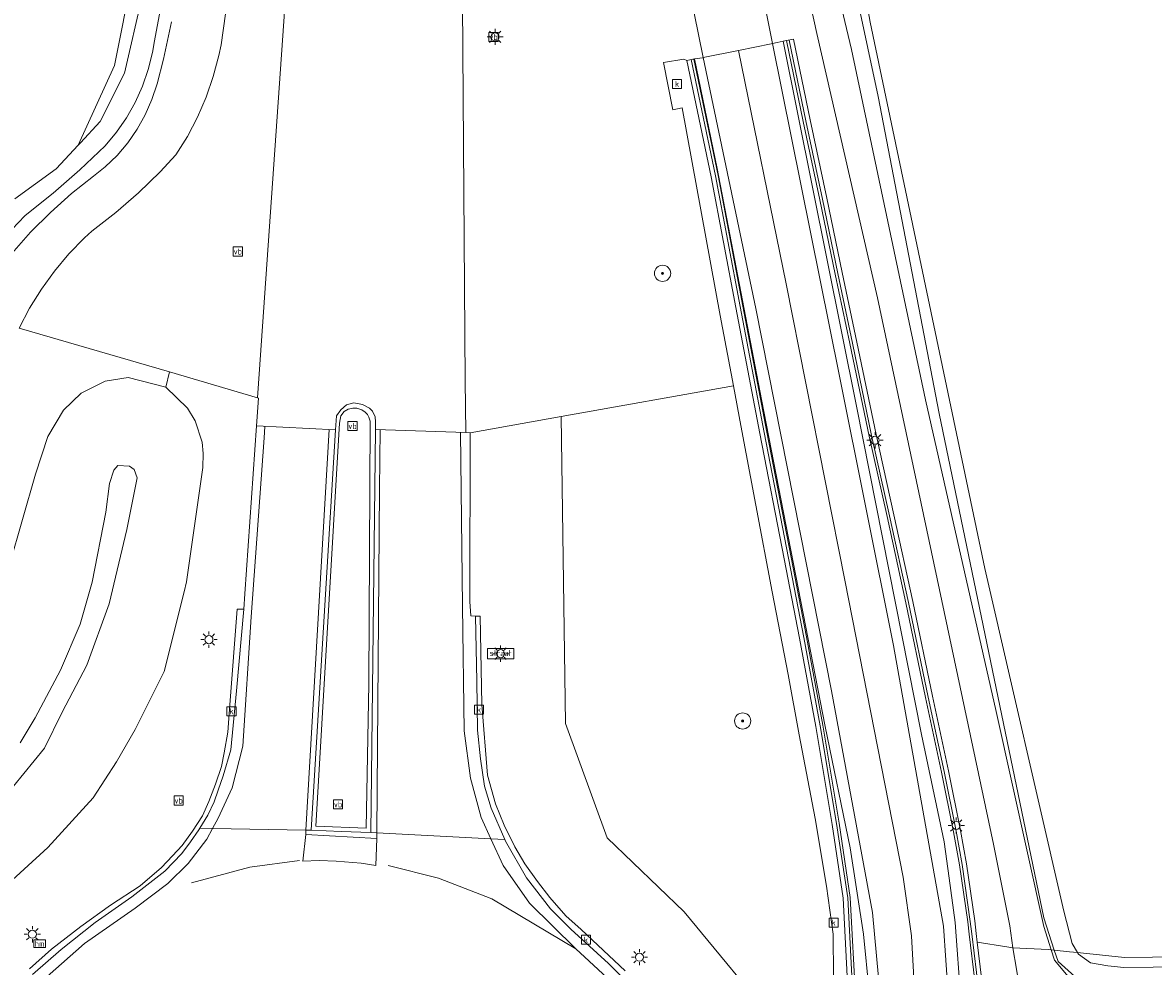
# Model space of a CAD drawing. Header units: metres. Extents: x 168032 to 180145, y 382923 to 399665.
# Tile 203 of 256: x 171159 to 171215, y 395921 to 395968. Entities that reach past the tile are written whole.
import ezdxf
from ezdxf.enums import TextEntityAlignment as Align

# ---------------------------------------------------------------- set-up
doc = ezdxf.new("R2010")
doc.units = ezdxf.units.M
doc.layers.get('0').update_dxf_attribs({"color": 8, "lineweight": 18})
for name, color, linetype, lineweight in [('B-WE-GR-BEPLANTING_CULTUUR_BOSPLANTSOEN-GV', 8, 'Continuous', 18), ('B-WE-GR-BOOM-S', 8, 'Continuous', 18), ('B-WE-GR-BOUWLAND-GV', 8, 'Continuous', 18), ('B-WE-GR-HAAG-GV', 8, 'Continuous', 18), ('B-WE-IE-MEUBILAIR_WEGMEUBILAIR-G', 8, 'Continuous', 18), ('B-WE-IE-MEUBILAIR_WEGMEUBILAIR-S', 8, 'Continuous', 25), ('B-WE-IE-MEUBILAIR_WEGMEUBILAIR_PAAL-S', 8, 'Continuous', 18), ('B-WE-IE-MEUBILAIR_WEGMEUBILAIR_VERKEERSBORD-S', 8, 'Continuous', 18), ('B-WE-IE-TERREINAFSCHEIDING_KUNSTMATIG_MUUR-GV', 8, 'Continuous', 18), ('B-WE-KL-ET_LS_OV_LICHTMAST-S', 8, 'Continuous', 18), ('B-WE-OG-TOPOGRAFIE-T18', 8, 'Continuous', 18), ('B-WE-OG-WATER_SLOOT-GV', 8, 'Continuous', 18), ('B-WE-OG-WEG-GV', 8, 'Continuous', 18), ('B-WE-RI-GWA_KOLK-S', 8, 'Continuous', 18), ('B-WE-VH-ONVERHARD-GV', 8, 'Continuous', 18), ('B-WE-VH-VERHARDING_ASFALT-GV', 8, 'Continuous', 18), ('B-WE-VH-VERHARDING_BEDRIJFSVLOERPLAAT-GV', 8, 'Continuous', 18), ('B-WE-VH-VERHARDING_BETON-GV', 8, 'Continuous', 18), ('B-WE-VH-VERHARDING_BETONSTRAATSTEEN-GV', 8, 'Continuous', 18), ('B-WE-VW-MARKERING_PICTOGRAM-G', 8, 'Continuous', 18)]:
    doc.layers.add(name, color=color, linetype=linetype, lineweight=lineweight)
doc.styles.add('NLCS-ISO', font='NLCS-ISO.ttf')
doc.styles.add('NLCS-ISO-M200-T18', font='NLCS-ISO.ttf', dxfattribs={"height": 0.36})

# ---------------------------------------------------------------- blocks, each defined once
blk = doc.blocks.new('SIE-WEG_VERKEERSBORD-SO')
at = {"color": 0, "linetype": 'ByBlock', "lineweight": 18}
blk.add_lwpolyline([(-1.125, -1.125), (1.125, -1.125), (1.125, 1.125), (-1.125, 1.125)], close=True, dxfattribs=at)
at = {"color": 0, "linetype": 'ByBlock', "lineweight": 18, "style": 'NLCS-ISO'}
blk.add_text('vb', height=1.5, dxfattribs=at).set_placement((0, 0), align=Align.MIDDLE_CENTER)
blk = doc.blocks.new('SIE-WEG_VERKEERSBORD_STRAATNAAM-SO')
at = {"color": 0, "linetype": 'ByBlock', "lineweight": 18}
blk.add_lwpolyline([(-3.25, -1.25), (3.25, -1.25), (3.25, 1.25), (-3.25, 1.25)], close=True, dxfattribs=at)
at = {"color": 0, "linetype": 'ByBlock', "lineweight": 18, "style": 'NLCS-ISO'}
blk.add_text('straat', height=1.5, dxfattribs=at).set_placement((0, 0.15), align=Align.MIDDLE_CENTER)
blk = doc.blocks.new('SIE-WEG_PAAL_HECTOMETERPAAL-SO')
at = {"color": 0, "linetype": 'ByBlock', "lineweight": 18}
blk.add_lwpolyline([(-1.44375, -0.94375), (1.44375, -0.94375), (1.44375, 0.94375), (-1.44375, 0.94375)], close=True, dxfattribs=at)
at = {"color": 0, "linetype": 'ByBlock', "lineweight": 18, "style": 'NLCS-ISO'}
blk.add_text('hm', height=1.5, dxfattribs=at).set_placement((0, 0), align=Align.MIDDLE_CENTER)
at = {"style": 'NLCS-ISO'}
blk.add_attdef('WAARDE', (2.13125, -1.69375), '', height=1.5, dxfattribs=at)
blk = doc.blocks.new('SKL-ET_OV_LICHTMAST-SO')
at = {"color": 0, "linetype": 'ByBlock', "lineweight": 18}
for points in [[(-1.25, 0), (-2, 0)], [(-1.41, 1.41), (-0.88, 0.88)], [(0, 2), (0, 1.25)], [(0.88, 0.88), (1.41, 1.41)], [(2, 0), (1.25, 0)], [(-1.41, -1.41), (-0.88, -0.88)], [(0, -1.25), (0, -2)], [(0.88, -0.88), (1.41, -1.41)]]:
    blk.add_lwpolyline(points, dxfattribs=at)
blk.add_circle((0, 0), 1, dxfattribs=at)
blk = doc.blocks.new('SRI-KOLK-SO')
at = {"color": 0, "linetype": 'ByBlock', "lineweight": 18}
blk.add_lwpolyline([(-1.125, -1.125), (1.125, -1.125), (1.125, 1.125), (-1.125, 1.125)], close=True, dxfattribs=at)
at = {"color": 0, "linetype": 'ByBlock', "lineweight": 18, "style": 'NLCS-ISO'}
blk.add_text('k', height=1.5, dxfattribs=at).set_placement((0, 0), align=Align.MIDDLE_CENTER)
blk = doc.blocks.new('SGR-BOOM_01-SO')
at = {"linetype": 'ByBlock', "lineweight": 18}
h = blk.add_hatch(color=0, dxfattribs=at)
h.dxf.hatch_style = 1
edge = h.paths.add_edge_path()
edge.add_arc((0, 0), 0.25, 0, 360)
at = {"color": 0, "linetype": 'ByBlock', "lineweight": 18}
for radius in [2, 0.25]:
    blk.add_circle((0, 0), radius, dxfattribs=at)

msp = doc.modelspace()

# ---------------------------------------------------------------- linework, layer by layer
at = {"layer": 'B-WE-GR-BEPLANTING_CULTUUR_BOSPLANTSOEN-GV', "flags": 128}
for points in [[(171185.508, 396018.559), (171195.938, 395966.597), (171196.157, 395966.643), (171196.465, 395966.708), (171196.625, 395966.739), (171196.968, 395966.81), (171197.798, 395962.818), (171198.619, 395958.941), (171199.374, 395955.266), (171200.097, 395951.83), (171201.052, 395947.261), (171201.941, 395943.287), (171202.867, 395939.008), (171203.838, 395934.329), (171204.633, 395930.64), (171205.234, 395927.691), (171205.522, 395926.041), (171205.931, 395923.224), (171206.005, 395922.6), (171206.058, 395922.167), (171207.517, 395921.927), (171207.814, 395921.878), (171207.661, 395922.978), (171206.863, 395927.008), (171201.127, 395954.017), (171198.121, 395967.083), (171194.199, 395984.947)], [(171158.468, 395958.913), (171160.519, 395960.406), (171161.608, 395961.577), (171163.402, 395965.515), (171164.293, 395969.997), (171164.942, 395976.096), (171164.88, 395979.524), (171165.065, 395983.284), (171165.668, 395988.336), (171165.999, 395991.097), (171166.259, 395993.499), (171166.297, 395995.578), (171166.403, 395997.965), (171166.43, 396000.355), (171166.379, 396002.744), (171166.249, 396005.13)]]:
    msp.add_lwpolyline(points, dxfattribs=at)
at = {"layer": 'B-WE-GR-BOUWLAND-GV', "flags": 128}
msp.add_lwpolyline([(171193.101, 396006.274), (171195.594, 395994.78), (171197.449, 395984.796), (171199.261, 395976.194), (171200.761, 395967.643), (171206.44, 395940.635), (171210.342, 395923.699), (171210.751, 395922.106), (171211.015, 395921.654), (171211.159, 395921.639), (171213.332, 395921.414), (171240.91, 395921.734)], dxfattribs=at)
at = {"layer": 'B-WE-GR-HAAG-GV', "flags": 128}
msp.add_lwpolyline([(171164.293, 395969.997), (171163.402, 395965.515), (171161.608, 395961.577), (171161.713, 395961.689), (171162.697, 395962.747), (171163.896, 395965.124), (171164.775, 395968.932)], dxfattribs=at)
at = {"layer": 'B-WE-IE-MEUBILAIR_WEGMEUBILAIR-G', "flags": 128}
for points in [[(171196.752, 395966.766), (171197.583, 395962.773), (171198.403, 395958.896), (171199.158, 395955.221), (171199.882, 395951.785), (171200.837, 395947.215), (171201.726, 395943.239), (171202.652, 395938.963), (171203.623, 395934.283), (171204.418, 395930.595), (171205.018, 395927.65), (171205.305, 395926.006), (171205.712, 395923.195), (171205.787, 395922.574), (171206.368, 395917.791)], [(171208.65, 395917.84), (171206.368, 395917.791), (171205.341, 395917.768), (171200.74, 395917.669), (171199.866, 395917.65), (171199.918, 395919.197), (171199.651, 395924.356), (171199.105, 395928.025), (171198.294, 395932.867), (171197.482, 395937.236), (171196.729, 395941.157), (171195.526, 395947.362), (171194.335, 395953.586), (171193.112, 395960.046), (171191.913, 395965.8)]]:
    msp.add_lwpolyline(points, dxfattribs=at)
at = {"layer": 'B-WE-IE-TERREINAFSCHEIDING_KUNSTMATIG_MUUR-GV', "flags": 128}
for points in [[(171196.625, 395966.739), (171196.465, 395966.708), (171200.091, 395948.658), (171203.303, 395932.43), (171204.424, 395927.123), (171204.67, 395925.328), (171204.968, 395923.136), (171205.254, 395919.32), (171205.338, 395917.926), (171206.219, 395917.944), (171205.658, 395922.559), (171205.584, 395923.178), (171205.176, 395925.986), (171204.89, 395927.626), (171204.291, 395930.568), (171203.495, 395934.256), (171202.525, 395938.936), (171201.599, 395943.211), (171200.71, 395947.187), (171199.755, 395951.758), (171199.031, 395955.194), (171198.276, 395958.869), (171197.456, 395962.746)], [(171192.079, 395965.834), (171192.041, 395965.826), (171193.24, 395960.071), (171194.463, 395953.61), (171195.653, 395947.387), (171196.857, 395941.182), (171197.609, 395937.261), (171198.421, 395932.889), (171199.233, 395928.045), (171199.781, 395924.369), (171200.048, 395919.197), (171199.994, 395917.813), (171200.737, 395917.828), (171200.714, 395919.729), (171200.436, 395922.566), (171199.777, 395926.821), (171198.544, 395932.832), (171195.392, 395949), (171193.191, 395960.423)]]:
    msp.add_lwpolyline(points, close=True, dxfattribs=at)
for points in [[(171206.565, 395917.958), (171206.058, 395922.167), (171206.005, 395922.6), (171205.931, 395923.224), (171205.522, 395926.041), (171205.234, 395927.691), (171204.633, 395930.64), (171203.838, 395934.329), (171202.867, 395939.008), (171201.941, 395943.287), (171201.052, 395947.261), (171200.097, 395951.83), (171199.374, 395955.266), (171198.619, 395958.941), (171197.798, 395962.818), (171196.968, 395966.81), (171196.625, 395966.739), (171197.456, 395962.746), (171198.276, 395958.869), (171199.031, 395955.194), (171199.755, 395951.758), (171200.71, 395947.187), (171201.599, 395943.211), (171202.525, 395938.936), (171203.495, 395934.256), (171204.291, 395930.568), (171204.89, 395927.626), (171205.176, 395925.986), (171205.584, 395923.178), (171205.658, 395922.559), (171206.219, 395917.944)], [(171200.048, 395919.197), (171199.781, 395924.369), (171199.233, 395928.045), (171198.421, 395932.889), (171197.609, 395937.261), (171196.857, 395941.182), (171195.653, 395947.387), (171194.463, 395953.61), (171193.24, 395960.071), (171192.041, 395965.826), (171191.988, 395965.815), (171191.698, 395965.755), (171192.896, 395960.003), (171194.119, 395953.545), (171195.31, 395947.321), (171196.513, 395941.115), (171197.265, 395937.196), (171198.077, 395932.828), (171198.887, 395927.99), (171199.432, 395924.334), (171199.698, 395919.196)]]:
    msp.add_lwpolyline(points, dxfattribs=at)
at = {"layer": 'B-WE-OG-WATER_SLOOT-GV', "flags": 128}
for points in [[(171190.087, 396012.872), (171193.405, 395995.401), (171196.782, 395979.201), (171199.841, 395966.307), (171203.491, 395948.979), (171206.993, 395933.564), (171209.344, 395922.933), (171209.712, 395921.789), (171209.867, 395921.773), (171209.345, 395923.371), (171204.167, 395948.31), (171201.157, 395963.976), (171194.665, 395994.362), (171190.718, 396012.998)], [(171190.718, 396012.998), (171194.665, 395994.362), (171201.157, 395963.976), (171204.167, 395948.31), (171209.345, 395923.371), (171209.867, 395921.773), (171210.616, 395921.695), (171211.015, 395921.654), (171210.751, 395922.106), (171210.342, 395923.699), (171206.44, 395940.635), (171200.761, 395967.643), (171199.261, 395976.194), (171197.449, 395984.796), (171195.594, 395994.78), (171193.101, 396006.274)], [(171189.56, 396008.275), (171194.199, 395984.947), (171198.121, 395967.083), (171201.127, 395954.017), (171206.863, 395927.008), (171207.661, 395922.978), (171207.814, 395921.878), (171209.56, 395921.796), (171209.712, 395921.789), (171209.344, 395922.933), (171206.993, 395933.564), (171203.491, 395948.979), (171199.841, 395966.307), (171196.782, 395979.201), (171193.405, 395995.401), (171190.087, 396012.872)], [(171158.694, 395952.523), (171159.206, 395953.504), (171159.787, 395954.445), (171160.435, 395955.341), (171161.145, 395956.189), (171161.915, 395956.983), (171162.284, 395957.325), (171163.46, 395958.241), (171164.585, 395959.218), (171165.656, 395960.255), (171166.436, 395961.085), (171167.005, 395961.999), (171167.503, 395962.953), (171167.93, 395963.941), (171168.282, 395964.958), (171168.558, 395965.998), (171168.668, 395966.535), (171169.334, 395971.264)], [(171164.775, 395968.932), (171163.896, 395965.124), (171162.697, 395962.747), (171161.713, 395961.689), (171161.608, 395961.577), (171160.519, 395960.406), (171158.468, 395958.913)], [(171158.34, 395957.418), (171158.975, 395958.08), (171158.99, 395958.095), (171160.364, 395959.19), (171161.686, 395960.346), (171162.937, 395961.544), (171163.498, 395962.212), (171163.996, 395962.928), (171164.426, 395963.686), (171164.785, 395964.481), (171165.069, 395965.306), (171165.277, 395966.153), (171165.372, 395966.723), (171165.701, 395968.487)], [(171165.701, 395968.487), (171165.372, 395966.723), (171165.277, 395966.153), (171165.069, 395965.306), (171164.785, 395964.481), (171164.426, 395963.686), (171163.996, 395962.928), (171163.498, 395962.212), (171162.937, 395961.544), (171161.686, 395960.346), (171160.364, 395959.19), (171158.99, 395958.095), (171158.975, 395958.08), (171158.34, 395957.418)], [(171166.226, 395967.668), (171165.822, 395965.825), (171165.506, 395964.597), (171165.252, 395963.82), (171164.924, 395963.071), (171164.524, 395962.358), (171164.057, 395961.687), (171163.526, 395961.065), (171162.937, 395960.498), (171162.366, 395960.042), (171161.275, 395959.175), (171160.237, 395958.247), (171159.253, 395957.261), (171158.325, 395956.218)], [(171158.325, 395956.218), (171159.253, 395957.261), (171160.237, 395958.247), (171161.275, 395959.175), (171162.366, 395960.042), (171162.937, 395960.498), (171163.526, 395961.065), (171164.057, 395961.687), (171164.524, 395962.358), (171164.924, 395963.071), (171165.252, 395963.82), (171165.506, 395964.597), (171165.822, 395965.825), (171166.226, 395967.668)], [(171399.841, 395920.703), (171365.134, 395921.64), (171343.922, 395921.941), (171343.097, 395923.058), (171342.742, 395923.358), (171342.442, 395923.341), (171342.688, 395923.149), (171343.242, 395921.96), (171340.237, 395921.797), (171290.708, 395921.442), (171241.918, 395920.393), (171220.166, 395920.038), (171211.217, 395920.17), (171210.05, 395921.211), (171209.867, 395921.773), (171209.712, 395921.789), (171209.875, 395921.283), (171211.132, 395919.77), (171219.988, 395919.307), (171247.319, 395920.131), (171285.693, 395921.07), (171344.117, 395921.678), (171367.822, 395921.248), (171404.473, 395920.183)], [(171219.988, 395919.307), (171211.132, 395919.77), (171209.875, 395921.283), (171209.712, 395921.789), (171209.56, 395921.796), (171207.814, 395921.878), (171207.995, 395920.834), (171208.124, 395920.002), (171208.351, 395918.984), (171208.673, 395918.622), (171210.125, 395918.043), (171210.994, 395917.821), (171211.505, 395917.79), (171219.498, 395917.307)], [(171240.919, 395921.234), (171213.309, 395920.914), (171212.52, 395920.996), (171211.662, 395921.145), (171211.065, 395921.568), (171211.015, 395921.654), (171210.616, 395921.695), (171209.867, 395921.773), (171210.05, 395921.211), (171211.217, 395920.17), (171220.166, 395920.038)]]:
    msp.add_lwpolyline(points, dxfattribs=at)
at = {"layer": 'B-WE-OG-WEG-GV', "flags": 128}
for points in [[(171179.722, 396010.502), (171180.198, 396005.172), (171180.391, 395998.99), (171180.746, 395949.912), (171180.764, 395947.363), (171180.98, 395947.355), (171185.493, 395948.158), (171193.998, 395949.672), (171193.354, 395953.145), (171191.469, 395963.421), (171191.002, 395963.319), (171190.546, 395965.663), (171191.55, 395965.828), (171191.698, 395965.755), (171191.988, 395965.815), (171192.041, 395965.826), (171192.079, 395965.834), (171192.478, 395965.893), (171192.503, 395965.897), (171187.545, 395990.343)], [(171169.334, 395971.264), (171168.668, 395966.535), (171168.558, 395965.998), (171168.282, 395964.958), (171167.93, 395963.941), (171167.503, 395962.953), (171167.005, 395961.999), (171166.436, 395961.085), (171165.656, 395960.255), (171164.585, 395959.218), (171163.46, 395958.241), (171162.284, 395957.325), (171161.915, 395956.983), (171161.145, 395956.189), (171160.435, 395955.341), (171159.787, 395954.445), (171159.206, 395953.504), (171158.694, 395952.523), (171166.113, 395950.355), (171170.473, 395949.082), (171173.624, 395994.093)], [(171158.207, 395940.826), (171159.498, 395945.299), (171160.105, 395947.164), (171160.88, 395948.473), (171161.749, 395949.303), (171162.947, 395949.897), (171164.081, 395950.081), (171165.946, 395949.601), (171166.113, 395950.355), (171158.694, 395952.523)], [(171159.199, 395920.846), (171160.291, 395921.823), (171161.738, 395922.938), (171163.203, 395923.997), (171164.664, 395924.946), (171165.719, 395925.865), (171166.261, 395926.434), (171166.747, 395926.951), (171167.254, 395927.653), (171167.752, 395928.407), (171168.067, 395929.115), (171168.387, 395929.975), (171168.689, 395930.852), (171168.816, 395931.524), (171169.003, 395932.549), (171169.103, 395933.893), (171169.46, 395938.634), (171169.797, 395938.636), (171169.849, 395939.383), (171170.427, 395947.688), (171170.521, 395949.068), (171170.473, 395949.082), (171166.113, 395950.355), (171165.946, 395949.601), (171167.004, 395948.569), (171167.395, 395947.947), (171167.739, 395946.893), (171167.789, 395946.332), (171167.764, 395945.632), (171166.964, 395939.985), (171166.838, 395939.478), (171165.863, 395935.547), (171164.429, 395932.675), (171163.506, 395931.074), (171162.354, 395929.301), (171160.113, 395926.841), (171156.973, 395923.987)], [(171156.973, 395923.987), (171160.113, 395926.841), (171162.354, 395929.301), (171163.506, 395931.074), (171164.429, 395932.675), (171165.863, 395935.547), (171166.838, 395939.478), (171166.964, 395939.985), (171167.764, 395945.632), (171167.789, 395946.332), (171167.739, 395946.893), (171167.395, 395947.947), (171167.004, 395948.569), (171165.946, 395949.601), (171164.081, 395950.081), (171162.947, 395949.897), (171161.749, 395949.303), (171160.88, 395948.473), (171160.105, 395947.164), (171159.498, 395945.299), (171158.207, 395940.826)], [(171198.969, 395918.412), (171198.933, 395922.568), (171198.61, 395924.932), (171198.044, 395928.284), (171197.246, 395932.417), (171196.715, 395935.396), (171195.913, 395939.491), (171195.113, 395943.774), (171194.361, 395947.717), (171193.998, 395949.672), (171185.493, 395948.158), (171185.693, 395932.971), (171187.753, 395927.328), (171191.572, 395923.671), (171196.323, 395917.895)], [(171196.323, 395917.895), (171191.572, 395923.671), (171187.753, 395927.328), (171185.693, 395932.971), (171185.493, 395948.158), (171180.98, 395947.355), (171180.978, 395939.012), (171181.019, 395938.294), (171181.253, 395938.277), (171181.476, 395938.285), (171181.57, 395933.909), (171181.844, 395930.425), (171182.235, 395929.012), (171182.672, 395927.942), (171183.195, 395926.876), (171183.695, 395926.033), (171184.316, 395925.168), (171184.923, 395924.381), (171185.718, 395923.464), (171186.469, 395922.795), (171187.294, 395922.013), (171188.644, 395920.75)], [(171158.409, 395929.874), (171159.938, 395931.762), (171160.815, 395933.535), (171162.033, 395935.854), (171163.141, 395938.892), (171164.009, 395942.575), (171164.516, 395945.116), (171164.382, 395945.54), (171164.139, 395945.696), (171163.573, 395945.729), (171163.371, 395945.502), (171163.157, 395944.85), (171162.967, 395943.429), (171162.295, 395939.956), (171161.698, 395937.883), (171160.731, 395935.607), (171159.479, 395933.255), (171158.739, 395932.021)], [(171158.739, 395932.021), (171159.479, 395933.255), (171160.731, 395935.607), (171161.698, 395937.883), (171162.295, 395939.956), (171162.967, 395943.429), (171163.157, 395944.85), (171163.371, 395945.502), (171163.573, 395945.729), (171164.139, 395945.696), (171164.382, 395945.54), (171164.516, 395945.116), (171164.009, 395942.575), (171163.141, 395938.892), (171162.033, 395935.854), (171160.815, 395933.535), (171159.938, 395931.762), (171158.409, 395929.874)]]:
    msp.add_lwpolyline(points, dxfattribs=at)
for points in [[(171211.015, 395921.654), (171211.065, 395921.568), (171211.662, 395921.145), (171212.52, 395920.996), (171213.309, 395920.914), (171240.919, 395921.234), (171253.974, 395921.528), (171290.378, 395922.391), (171322.083, 395922.633), (171339.609, 395922.643), (171340.231, 395922.659), (171340.907, 395922.781), (171341.084, 395923.041), (171340.995, 395923.258), (171340.612, 395923.236), (171340.393, 395923.196), (171340.18, 395923.158), (171339.602, 395923.143), (171322.081, 395923.133), (171290.37, 395922.891), (171253.963, 395922.028), (171240.91, 395921.734), (171213.332, 395921.414), (171211.159, 395921.639)], [(171206.058, 395922.167), (171206.565, 395917.958), (171208.976, 395917.968), (171208.957, 395917.555), (171211.505, 395917.79), (171210.994, 395917.821), (171210.125, 395918.043), (171208.673, 395918.622), (171208.351, 395918.984), (171208.124, 395920.002), (171207.995, 395920.834), (171207.814, 395921.878), (171207.517, 395921.927)]]:
    msp.add_lwpolyline(points, close=True, dxfattribs=at)
at = {"layer": 'B-WE-VH-ONVERHARD-GV', "flags": 128}
msp.add_lwpolyline([(171164.293, 395969.997), (171163.402, 395965.515), (171161.608, 395961.577), (171161.713, 395961.689), (171162.697, 395962.747), (171163.896, 395965.124), (171164.775, 395968.932)], dxfattribs=at)
at = {"layer": 'B-WE-VH-VERHARDING_ASFALT-GV', "flags": 128}
for points in [[(171186.259, 396019.738), (171186.215, 396019.72), (171185.322, 396019.305), (171184.466, 396018.819), (171183.652, 396018.265), (171182.886, 396017.647), (171182.173, 396016.969), (171187.545, 395990.343), (171192.503, 395965.897), (171194.256, 395966.254), (171195.874, 395966.584), (171195.911, 395966.591), (171195.938, 395966.597), (171185.508, 396018.559)], [(171173.624, 395994.093), (171170.473, 395949.082), (171170.521, 395949.068), (171170.427, 395947.688), (171174.326, 395947.491), (171174.372, 395948.182), (171174.595, 395948.476), (171174.873, 395948.735), (171175.237, 395948.827), (171175.662, 395948.755), (171176.005, 395948.564), (171176.035, 395948.532), (171176.153, 395948.41), (171176.287, 395948.145), (171176.307, 395947.883), (171176.302, 395947.519), (171180.764, 395947.363), (171180.746, 395949.912), (171180.391, 395998.99), (171180.198, 396005.172), (171179.722, 396010.502)]]:
    msp.add_lwpolyline(points, dxfattribs=at)
msp.add_lwpolyline([(171194.256, 395966.254), (171192.503, 395965.897), (171195.107, 395953.489), (171198.856, 395934.588), (171200.883, 395923.637), (171201.181, 395920.42), (171201.292, 395918.576), (171201.309, 395917.84), (171203.01, 395917.876), (171204.731, 395917.913), (171204.381, 395922.964), (171201.924, 395936.827), (171199.236, 395950.231), (171195.938, 395966.597), (171195.911, 395966.591), (171195.874, 395966.584)], close=True, dxfattribs=at)
at = {"layer": 'B-WE-VH-VERHARDING_BEDRIJFSVLOERPLAAT-GV', "flags": 128}
for points in [[(171174.326, 395947.491), (171173.122, 395927.703), (171174.602, 395927.642), (171176.082, 395927.582), (171176.302, 395947.519), (171176.307, 395947.883), (171176.287, 395948.145), (171176.153, 395948.41), (171176.035, 395948.532), (171176.005, 395948.564), (171175.662, 395948.755), (171175.237, 395948.827), (171174.873, 395948.735), (171174.595, 395948.476), (171174.372, 395948.182)], [(171173.36, 395927.898), (171174.525, 395947.82), (171174.592, 395948.194), (171174.76, 395948.398), (171174.962, 395948.524), (171175.181, 395948.572), (171175.389, 395948.571), (171175.638, 395948.477), (171175.794, 395948.361), (171175.904, 395948.247), (171175.984, 395948.12), (171176.04, 395947.92), (171175.968, 395934.939), (171175.843, 395927.795)]]:
    msp.add_lwpolyline(points, close=True, dxfattribs=at)
for points in [[(171159.355, 395920.563), (171160.757, 395921.798), (171162.444, 395923.145), (171164.256, 395924.409), (171165.884, 395925.679), (171166.729, 395926.553), (171167.167, 395927.131), (171167.569, 395927.724), (171167.614, 395927.798), (171168.013, 395928.441), (171168.326, 395929.103), (171168.531, 395929.685), (171168.782, 395930.385), (171169.154, 395931.667), (171169.438, 395934.587), (171169.797, 395938.636), (171169.46, 395938.634), (171169.103, 395933.893), (171169.003, 395932.549), (171168.816, 395931.524), (171168.689, 395930.852), (171168.387, 395929.975), (171168.067, 395929.115), (171167.752, 395928.407), (171167.254, 395927.653), (171166.747, 395926.951), (171166.261, 395926.434), (171165.719, 395925.865), (171164.664, 395924.946), (171163.203, 395923.997), (171161.738, 395922.938), (171160.291, 395921.823), (171159.199, 395920.846)], [(171188.644, 395920.75), (171187.294, 395922.013), (171186.469, 395922.795), (171185.718, 395923.464), (171184.923, 395924.381), (171184.316, 395925.168), (171183.695, 395926.033), (171183.195, 395926.876), (171182.672, 395927.942), (171182.235, 395929.012), (171181.844, 395930.425), (171181.57, 395933.909), (171181.476, 395938.285), (171181.253, 395938.277), (171181.311, 395935.061), (171181.346, 395932.647), (171181.494, 395931.235), (171181.687, 395929.873), (171182.024, 395928.785), (171182.703, 395927.243), (171182.738, 395927.164), (171183.777, 395925.354), (171184.957, 395923.808), (171185.962, 395922.801), (171187.821, 395921.11), (171189.263, 395919.675)]]:
    msp.add_lwpolyline(points, dxfattribs=at)
at = {"layer": 'B-WE-VH-VERHARDING_BETON-GV', "flags": 128}
for points in [[(171196.157, 395966.643), (171195.938, 395966.597), (171199.236, 395950.231), (171201.924, 395936.827), (171204.381, 395922.964), (171204.731, 395917.913), (171205.338, 395917.926), (171205.254, 395919.32), (171204.968, 395923.136), (171204.67, 395925.328), (171204.424, 395927.123), (171203.303, 395932.43), (171200.091, 395948.658), (171196.465, 395966.708)], [(171192.478, 395965.893), (171192.079, 395965.834), (171193.191, 395960.423), (171195.392, 395949), (171198.544, 395932.832), (171199.777, 395926.821), (171200.436, 395922.566), (171200.714, 395919.729), (171200.737, 395917.828), (171201.309, 395917.84), (171201.292, 395918.576), (171201.181, 395920.42), (171200.883, 395923.637), (171198.856, 395934.588), (171195.107, 395953.489), (171192.503, 395965.897)], [(171175.843, 395927.795), (171175.968, 395934.939), (171176.04, 395947.92), (171175.984, 395948.12), (171175.904, 395948.247), (171175.794, 395948.361), (171175.638, 395948.477), (171175.389, 395948.571), (171175.181, 395948.572), (171174.962, 395948.524), (171174.76, 395948.398), (171174.592, 395948.194), (171174.525, 395947.82), (171173.36, 395927.898)], [(171174.326, 395947.491), (171170.427, 395947.688), (171169.849, 395939.383), (171169.797, 395938.636), (171169.438, 395934.587), (171169.154, 395931.667), (171168.782, 395930.385), (171168.531, 395929.685), (171168.326, 395929.103), (171168.013, 395928.441), (171167.614, 395927.798), (171168.254, 395927.787), (171172.867, 395927.707), (171173.122, 395927.703)], [(171176.302, 395947.519), (171176.082, 395927.582), (171176.371, 395927.567), (171182.013, 395927.278), (171182.703, 395927.243), (171182.024, 395928.785), (171181.687, 395929.873), (171181.494, 395931.235), (171181.346, 395932.647), (171181.311, 395935.061), (171181.253, 395938.277), (171181.019, 395938.294), (171180.978, 395939.012), (171180.98, 395947.355), (171180.764, 395947.363)]]:
    msp.add_lwpolyline(points, close=True, dxfattribs=at)
msp.add_lwpolyline([(171189.263, 395919.675), (171187.821, 395921.11), (171185.962, 395922.801), (171184.957, 395923.808), (171183.777, 395925.354), (171182.738, 395927.164), (171182.703, 395927.243), (171182.013, 395927.278), (171176.371, 395927.567), (171176.082, 395927.582), (171174.602, 395927.642), (171173.122, 395927.703), (171172.867, 395927.707), (171168.254, 395927.787), (171167.614, 395927.798), (171167.569, 395927.724), (171167.167, 395927.131), (171166.729, 395926.553), (171165.884, 395925.679), (171164.256, 395924.409), (171162.444, 395923.145), (171160.757, 395921.798), (171159.355, 395920.563)], dxfattribs=at)
at = {"layer": 'B-WE-VH-VERHARDING_BETONSTRAATSTEEN-GV', "flags": 128}
msp.add_lwpolyline([(171199.698, 395919.196), (171199.432, 395924.334), (171198.887, 395927.99), (171198.077, 395932.828), (171197.265, 395937.196), (171196.513, 395941.115), (171195.31, 395947.321), (171194.119, 395953.545), (171192.896, 395960.003), (171191.698, 395965.755), (171191.55, 395965.828), (171190.546, 395965.663), (171191.002, 395963.319), (171191.469, 395963.421), (171193.354, 395953.145), (171193.998, 395949.672), (171194.361, 395947.717), (171195.113, 395943.774), (171195.913, 395939.491), (171196.715, 395935.396), (171197.246, 395932.417), (171198.044, 395928.284), (171198.61, 395924.932), (171198.933, 395922.568), (171198.969, 395918.412)], dxfattribs=at)
at = {"layer": 'B-WE-VW-MARKERING_PICTOGRAM-G', "flags": 128}
for points in [[(171194.256, 395966.254), (171196.604, 395954.709), (171199.527, 395939.984), (171202.398, 395925.384), (171202.8, 395922.477), (171202.983, 395919.197), (171203.01, 395917.876)], [(171158.702, 395919.155), (171160.08, 395920.461), (171161.918, 395922.098), (171164.422, 395923.842), (171166.032, 395925.064), (171167.049, 395926.052), (171167.97, 395927.253), (171168.254, 395927.787), (171168.527, 395928.299), (171169.218, 395929.801), (171169.741, 395931.85), (171170.151, 395938.252), (171170.801, 395947.096), (171170.829, 395947.668)], [(171172.855, 395927.488), (171172.867, 395927.707), (171174.014, 395947.507)], [(171176.54, 395947.511), (171176.508, 395944.546), (171176.371, 395927.567), (171176.368, 395927.298)], [(171230.662, 395911.545), (171214.628, 395911.352), (171209.719, 395911.292), (171205.454, 395911.397), (171200.885, 395911.509), (171198.282, 395911.573), (171196.859, 395911.93), (171195.737, 395912.339), (171194.876, 395912.809), (171194.37, 395913.085), (171192.922, 395914.204), (171191.35, 395915.926), (171189.911, 395917.961), (171187.967, 395920.196), (171186.209, 395921.842), (171183.916, 395924.088), (171182.621, 395925.952), (171182.013, 395927.278), (171181.536, 395928.321), (171180.999, 395930.273), (171180.697, 395932.617), (171180.615, 395938.772), (171180.503, 395947.372)], [(171172.556, 395926.21), (171170.095, 395925.868), (171167.202, 395925.098)], [(171176.935, 395925.96), (171179.419, 395925.33), (171182.064, 395924.31), (171186.209, 395921.842)]]:
    msp.add_lwpolyline(points, dxfattribs=at)
msp.add_lwpolyline([(171176.368, 395927.298), (171172.855, 395927.488), (171172.713, 395926.168), (171173.515, 395926.203), (171174.367, 395926.171), (171175.602, 395926.072), (171176.33, 395925.955)], close=True, dxfattribs=at)

# ---------------------------------------------------------------- block references
at = {"layer": 'B-WE-GR-BOOM-S', "xscale": 0.2, "yscale": 0.2, "zscale": 0.2}
for p in [(171190.5, 395955.231), (171194.458, 395933.102)]:
    msp.add_blockref('SGR-BOOM_01-SO', p, dxfattribs=at)
at = {"layer": 'B-WE-IE-MEUBILAIR_WEGMEUBILAIR-S', "xscale": 0.2, "yscale": 0.2, "zscale": 0.2}
for p in [(171182.14, 395966.919), (171169.5, 395956.311), (171175.17, 395947.68), (171166.574, 395929.167), (171174.455, 395928.977)]:
    msp.add_blockref('SIE-WEG_VERKEERSBORD-SO', p, dxfattribs=at)
at = {"layer": 'B-WE-IE-MEUBILAIR_WEGMEUBILAIR_PAAL-S', "xscale": 0.2, "yscale": 0.2, "zscale": 0.2}
msp.add_blockref('SIE-WEG_PAAL_HECTOMETERPAAL-SO', (171159.7, 395922.087), dxfattribs=at)
at = {"layer": 'B-WE-IE-MEUBILAIR_WEGMEUBILAIR_VERKEERSBORD-S', "xscale": 0.2, "yscale": 0.2, "zscale": 0.2}
msp.add_blockref('SIE-WEG_VERKEERSBORD_STRAATNAAM-SO', (171182.491, 395936.427), dxfattribs=at)
at = {"layer": 'B-WE-KL-ET_LS_OV_LICHTMAST-S', "xscale": 0.2, "yscale": 0.2, "zscale": 0.2}
for p in [(171182.223, 395966.923), (171201.003, 395946.979), (171168.071, 395937.123), (171182.491, 395936.427), (171205.019, 395927.936), (171159.34, 395922.556), (171189.357, 395921.421)]:
    msp.add_blockref('SKL-ET_OV_LICHTMAST-SO', p, dxfattribs=at)
at = {"layer": 'B-WE-RI-GWA_KOLK-S', "xscale": 0.2, "yscale": 0.2, "zscale": 0.2}
for p in [(171191.216, 395964.596), (171169.185, 395933.58), (171181.424, 395933.662), (171198.953, 395923.125), (171186.712, 395922.284)]:
    msp.add_blockref('SRI-KOLK-SO', p, dxfattribs=at)

# ---------------------------------------------------------------- texts
at = {"layer": 'B-WE-OG-TOPOGRAFIE-T18', "style": 'NLCS-ISO-M200-T18'}
msp.add_text('Middenweg', height=2.5, rotation=267.9674, dxfattribs=at).set_placement((171176.409, 395975.746), align=Align.MIDDLE)

doc.saveas('drawing.dxf')
